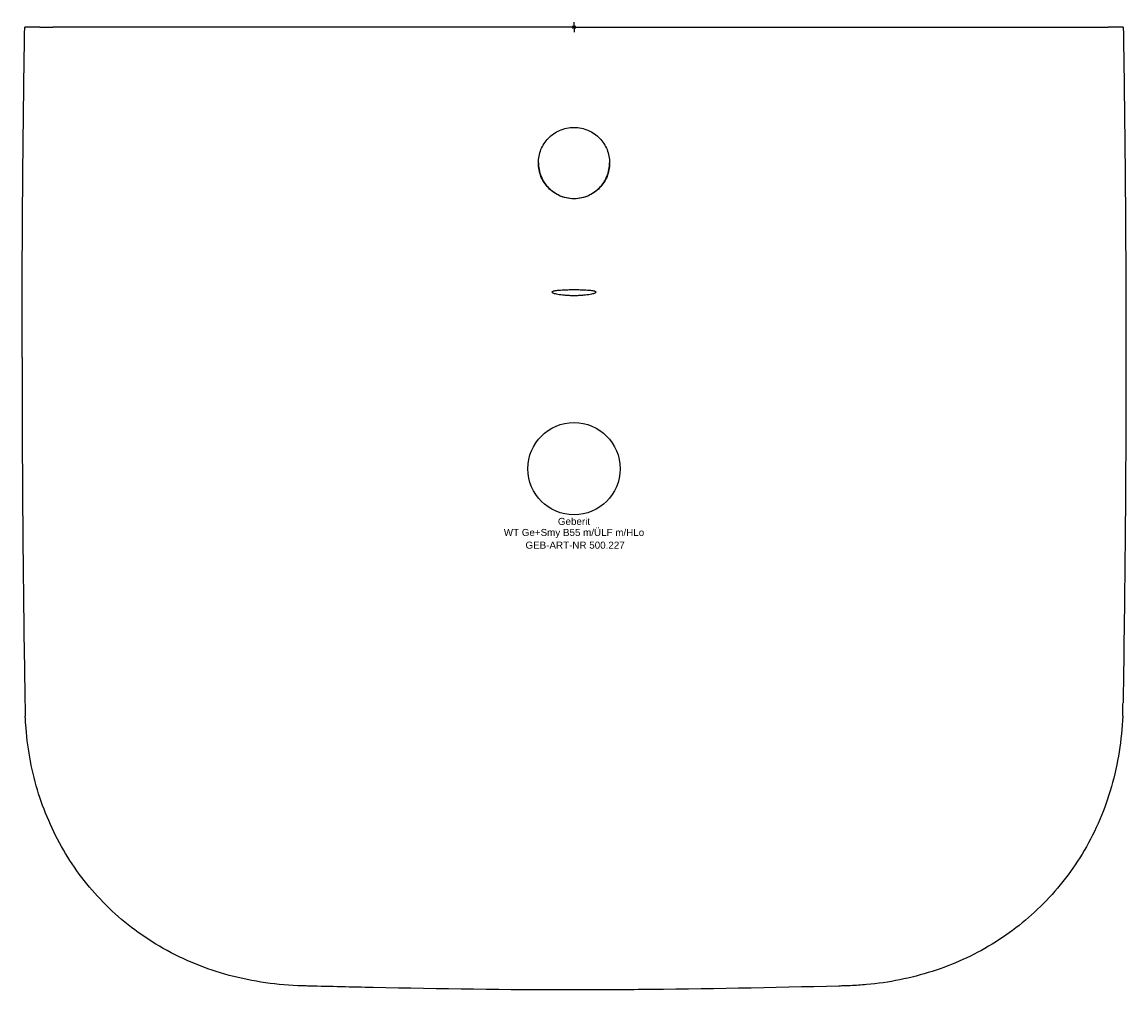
# Model space of a CAD drawing. Header units: millimetres. Extents: x -275 to 275, y -480 to 2.
import ezdxf
from ezdxf.enums import TextEntityAlignment as Align

# ---------------------------------------------------------------- set-up
doc = ezdxf.new("R2010")
doc.units = ezdxf.units.MM
doc.layers.get('0').update_dxf_attribs({"linetype": 'CONTINUOUS'})
for name, color, linetype, lineweight in [('Arbeitspunkt(DIN)', 7, 'CONTINUOUS', 25), ('GEB-ART-NR', 1, 'CONTINUOUS', 18), ('GEB-BEZUG', 2, 'CONTINUOUS', 25), ('GEB-TEXT', 5, 'CONTINUOUS', 18)]:
    doc.layers.add(name, color=color, linetype=linetype, lineweight=lineweight)
doc.layers.add('GEB-KONTUR-A', color=5, linetype='CONTINUOUS')
doc.styles.get("Standard").update_dxf_attribs({"font": 'arial.ttf'})

# ---------------------------------------------------------------- blocks, each defined once
blk = doc.blocks.new('Einfügepunkt')
at = {"layer": 'GEB-BEZUG'}
for p, q in [((-0.71, -0.71), (0.71, 0.71)), ((-0.71, 0.71), (0.71, -0.71))]:
    blk.add_line(p, q, dxfattribs=at)

msp = doc.modelspace()

# ---------------------------------------------------------------- linework, layer by layer
at = {"layer": 'Arbeitspunkt(DIN)', "ltscale": 25}
for q in [(-2.5, 0), (0, 2.5), (0, -2.5), (2.5, 0)]:
    msp.add_line((0, 0), q, dxfattribs=at)
at = {"layer": 'GEB-KONTUR-A', "ltscale": 25}
for p, q in [((-273.68, 0), (-273.67, 0)), ((-266.17, 0), (-273.67, 0)), ((-266.17, 0), (-259.67, 0)), ((0, 0), (-259.67, 0)), ((0, 0), (259.67, 0)), ((259.67, 0), (266.17, 0)), ((273.67, 0), (266.17, 0)), ((273.67, 0), (273.68, 0)), ((-275, -164.54), (-275, -164.43)), ((275, -164.43), (275, -164.54))]:
    msp.add_line(p, q, dxfattribs=at)
msp.add_circle((0, -220), 23, dxfattribs=at)
for centre, major_axis, ratio, start_param, end_param in [((9265.61, -173.17), (-9539.11, -166.51), 1, 6.282864, 6.283185), ((-115.96, -336.93), (141.5, 69.32), 0.999997, 2.703514, 2.726227), ((115.96, -336.93), (141.5, -69.32), 0.999997, 0.415366, 0.438079), ((-9265.61, -173.17), (9539.16, -163.44), 1, 6.282864, 6.283185)]:
    msp.add_ellipse(centre, major_axis=major_axis, ratio=ratio, start_param=start_param, end_param=end_param, dxfattribs=at)
for points, knots in [([(-275, -164.43), (-275, -158.82), (-274.99, -143.01), (-274.88, -106.88), (-274.51, -57.77), (-273.98, -18.74), (-273.68, 0)], [0.5102014, 0.5102014, 0.5102014, 0.5102014, 0.560144, 0.6510853, 0.8329679, 1, 1, 1, 1]), ([(273.68, 0), (273.98, -18.74), (274.51, -57.77), (274.88, -106.88), (274.99, -143.01), (275, -158.82), (275, -164.43)], [0, 0, 0, 0, 0.1670321, 0.3489147, 0.439856, 0.4897986, 0.4897986, 0.4897986, 0.4897986]), ([(0, -85.5), (-1.23, -85.5), (-2.46, -85.37), (-4.86, -84.87), (-6.04, -84.49), (-9.25, -83.07), (-11.16, -81.74), (-14.34, -78.46), (-15.61, -76.52), (-17.32, -72.28), (-17.76, -70.01), (-17.76, -65.45), (-17.32, -63.17), (-15.61, -58.94), (-14.34, -56.99), (-11.16, -53.71), (-9.25, -52.38), (-6.04, -50.96), (-4.86, -50.58), (-2.46, -50.08), (-1.23, -49.95), (0, -49.95)], [0, 0, 0, 0, 0.368658, 0.368658, 0.736537, 0.736537, 1.417124, 1.417124, 2.095575, 2.095575, 2.772373, 2.772373, 3.449176, 3.449176, 4.127561, 4.127561, 4.808263, 4.808263, 5.17627, 5.17627, 5.544988, 5.544988, 5.544988, 5.544988]), ([(0, -49.95), (1.23, -49.95), (2.46, -50.08), (4.86, -50.58), (6.04, -50.96), (9.25, -52.38), (11.16, -53.71), (14.34, -56.99), (15.61, -58.94), (17.32, -63.17), (17.76, -65.45), (17.76, -70.01), (17.32, -72.28), (15.61, -76.52), (14.34, -78.46), (11.16, -81.74), (9.25, -83.07), (6.04, -84.49), (4.86, -84.87), (2.46, -85.37), (1.23, -85.5), (0, -85.5)], [0, 0, 0, 0, 0.368671, 0.368671, 0.736633, 0.736633, 1.417252, 1.417252, 2.095552, 2.095552, 2.77227, 2.77227, 3.448983, 3.448983, 4.127348, 4.127348, 4.80785, 4.80785, 5.17568, 5.17568, 5.544289, 5.544289, 5.544289, 5.544289]), ([(-17.76, -67.66), (-17.76, -68.78), (-17.65, -69.9), (-17.21, -72.14), (-16.88, -73.26), (-16.01, -75.39), (-15.48, -76.4), (-14.21, -78.32), (-13.48, -79.23), (-11.87, -80.87), (-10.99, -81.61), (-9.32, -82.76), (-8.55, -83.21), (-6.54, -84.18), (-5.27, -84.63), (-2.67, -85.23), (-1.34, -85.38), (0, -85.38)], [2.776809, 2.776809, 2.776809, 2.776809, 3.108627, 3.108627, 3.453392, 3.453392, 3.791794, 3.791794, 4.136845, 4.136845, 4.475776, 4.475776, 4.741083, 4.741083, 5.140783, 5.140783, 5.541523, 5.541523, 5.541523, 5.541523]), ([(0, -85.38), (1.34, -85.38), (2.67, -85.23), (5.27, -84.63), (6.54, -84.18), (8.55, -83.21), (9.32, -82.76), (10.99, -81.61), (11.87, -80.87), (13.48, -79.23), (14.21, -78.32), (15.47, -76.4), (16.01, -75.39), (16.88, -73.26), (17.21, -72.14), (17.65, -69.9), (17.76, -68.78), (17.76, -67.66)], [0, 0, 0, 0, 0.400776, 0.400776, 0.800513, 0.800513, 1.065844, 1.065844, 1.404807, 1.404807, 1.749889, 1.749889, 2.088323, 2.088323, 2.43312, 2.43312, 2.764975, 2.764975, 2.764975, 2.764975]), ([(0, -133.84), (-0.34, -133.84), (-0.69, -133.83), (-1.46, -133.82), (-1.88, -133.81), (-3.14, -133.76), (-3.97, -133.7), (-5.99, -133.52), (-7.11, -133.37), (-8.92, -133.03), (-9.62, -132.85), (-10.7, -132.45), (-11, -132.23), (-11, -131.82), (-10.72, -131.63), (-9.68, -131.34), (-9.02, -131.22), (-7.31, -131.03), (-6.25, -130.95), (-4.21, -130.85), (-3.3, -130.82), (-1.92, -130.79), (-1.48, -130.79), (-0.69, -130.78), (-0.35, -130.78), (0, -130.78)], [-3.480347, -3.480347, -3.480347, -3.480347, -3.377136, -3.377136, -3.248981, -3.248981, -2.98816, -2.98816, -2.57352, -2.57352, -2.187259, -2.187259, -1.740173, -1.740173, -1.297993, -1.297993, -0.927531, -0.927531, -0.527957, -0.527957, -0.237161, -0.237161, -0.103603, -0.103603, -0.000001, -0.000001, -0.000001, -0.000001]), ([(0, -130.78), (0.35, -130.78), (0.69, -130.78), (1.48, -130.79), (1.92, -130.79), (3.3, -130.82), (4.21, -130.85), (6.25, -130.95), (7.31, -131.03), (9.02, -131.22), (9.68, -131.34), (10.72, -131.63), (11, -131.82), (11, -132.23), (10.7, -132.45), (9.62, -132.85), (8.92, -133.03), (7.11, -133.37), (5.99, -133.52), (3.97, -133.7), (3.14, -133.76), (1.88, -133.81), (1.46, -133.82), (0.69, -133.83), (0.34, -133.84), (0, -133.84)], [-3.480173, -3.480173, -3.480173, -3.480173, -3.376581, -3.376581, -3.24304, -3.24304, -2.952253, -2.952253, -2.552696, -2.552696, -2.182249, -2.182249, -1.740087, -1.740087, -1.293019, -1.293019, -0.906773, -0.906773, -0.49215, -0.49215, -0.231341, -0.231341, -0.103201, -0.103201, 0, 0, 0, 0]), ([(-275, -164.54), (-275, -166.31), (-275, -168.07), (-275, -169.84), (-274.99, -191.91), (-274.91, -213.99), (-274.76, -236.06)], [0.4888187, 0.4888187, 0.4888187, 0.4888187, 0.5045455, 0.5045455, 0.5045455, 0.7012849, 0.7012849, 0.7012849, 0.7012849]), ([(275, -164.54), (275, -164.57), (275, -164.59), (275, -169.17), (275, -173.72), (274.97, -197.54), (274.89, -216.8), (274.76, -236.06)], [0.488819, 0.488819, 0.488819, 0.488819, 0.4890259, 0.4890259, 0.5296105, 0.5296105, 0.7012877, 0.7012877, 0.7012877, 0.7012877]), ([(-274.76, -236.06), (-274.58, -261.97), (-274.3, -287.87), (-273.8, -321.39), (-273.68, -329), (-273.55, -336.61)], [0.7012849, 0.7012849, 0.7012849, 0.7012849, 0.932152, 0.932152, 1, 1, 1, 1]), ([(274.76, -236.06), (274.72, -241.86), (274.67, -247.66), (274.38, -281.18), (274.03, -308.89), (273.55, -336.61)], [0.7012877, 0.7012877, 0.7012877, 0.7012877, 0.7529571, 0.7529571, 1, 1, 1, 1]), ([(-137.67, -477.57), (-149.92, -477.06), (-162.2, -475.17), (-185.33, -468.56), (-196.37, -463.9), (-216.2, -452.27), (-225.21, -445.34), (-240.88, -429.77), (-247.71, -421.05), (-258.96, -402.38), (-263.47, -392.3), (-270.07, -371.35), (-272.16, -360.34), (-273.2, -347.28), (-273.32, -345.27), (-273.4, -343.25)], [0, 0, 0, 0, 3.677952, 3.677952, 7.216863, 7.216863, 10.573401, 10.573401, 13.846077, 13.846077, 17.112707, 17.112707, 20.434559, 20.434559, 21.040428, 21.040428, 21.040428, 21.040428]), ([(273.4, -343.25), (272.92, -355.1), (271.07, -366.99), (264.62, -389.48), (260.05, -400.27), (248.61, -419.8), (241.75, -428.76), (226.28, -444.4), (217.59, -451.24), (198.96, -462.55), (188.89, -467.1), (167.91, -473.84), (156.85, -476.02), (143.07, -477.28), (140.37, -477.46), (137.67, -477.57)], [0, 0, 0, 0, 3.559073, 3.559073, 7.018684, 7.018684, 10.350712, 10.350712, 13.61964, 13.61964, 16.889148, 16.889148, 20.229744, 20.229744, 21.041561, 21.041561, 21.041561, 21.041561]), ([(0, -479.67), (-33.34, -479.67), (-66.67, -479.21), (-110.68, -478.27), (-121.35, -478.02), (-132.03, -477.74)], [0, 0, 0, 0, 10.000677, 10.000677, 13.204464, 13.204464, 13.204464, 13.204464]), ([(132.03, -477.74), (98.71, -478.6), (65.38, -479.26), (21.36, -479.62), (10.68, -479.67), (0, -479.67)], [0, 0, 0, 0, 10.000314, 10.000314, 13.204552, 13.204552, 13.204552, 13.204552])]:
    msp.add_open_spline(points, degree=3, knots=knots, dxfattribs=at)
for points in [[(-135, -477.67), (-135.89, -477.64), (-136.78, -477.61), (-137.67, -477.57)], [(-132.03, -477.74), (-133.02, -477.72), (-134.01, -477.69), (-135, -477.67)], [(135, -477.67), (134.01, -477.69), (133.02, -477.72), (132.03, -477.74)], [(137.67, -477.57), (136.78, -477.61), (135.89, -477.64), (135, -477.67)]]:
    msp.add_open_spline(points, degree=3, dxfattribs=at)

# ---------------------------------------------------------------- block references
at = {"ltscale": 25}
msp.add_blockref('Einfügepunkt', (0, 0), dxfattribs=at)

# ---------------------------------------------------------------- texts
at = {"layer": 'GEB-ART-NR'}
msp.add_text('GEB-ART-NR 500.227', height=3.5, dxfattribs=at).set_placement((0.55, -259.84), align=Align.CENTER)
at = {"layer": 'GEB-TEXT'}
for s, p in [('Geberit', (0, -248)), ('WT Ge+Smy B55 m/ÜLF m/HLo', (0, -253.5))]:
    msp.add_text(s, height=3.5, dxfattribs=at).set_placement(p, align=Align.CENTER)

doc.saveas('drawing.dxf')
